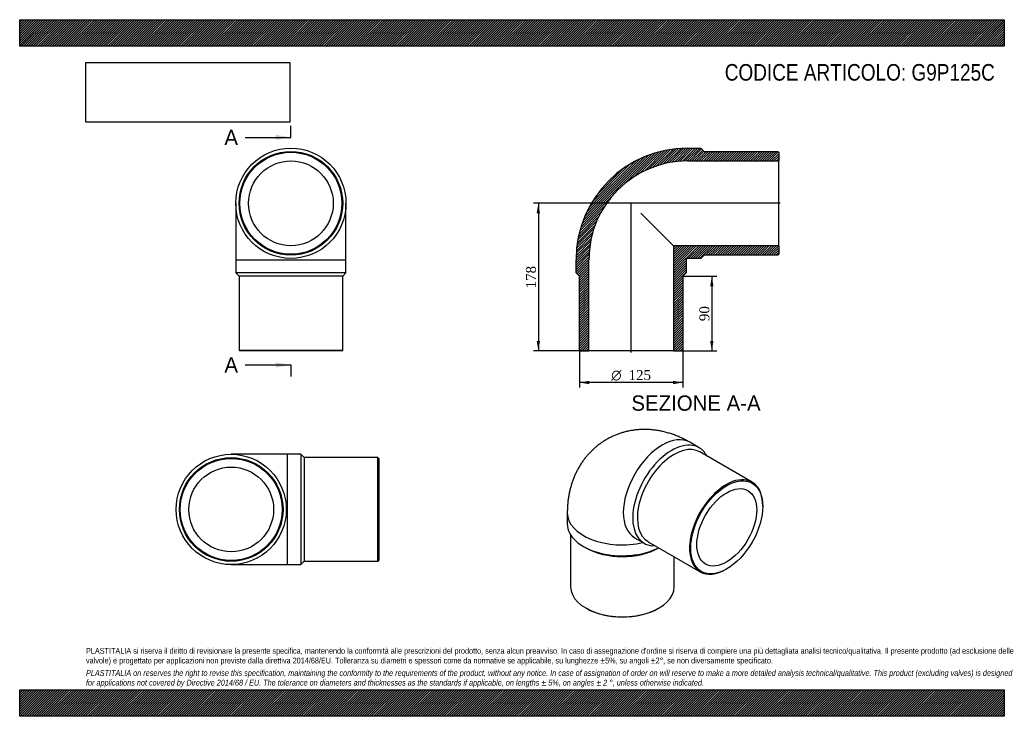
# Model space of a CAD drawing. Header units: millimetres. Extents: x 0 to 1188, y 0 to 840.
import ezdxf
from ezdxf.enums import TextEntityAlignment as Align
from ezdxf.lldxf.tags import DXFTag

# ---------------------------------------------------------------- set-up
doc = ezdxf.new("R2010")
doc.units = ezdxf.units.MM
doc.header["$LTSCALE"] = 4
for name, color, linetype in [('Default', 7, 'Continuous'), ('DV4_Default', 7, 'Continuous'), ('G9P125C', 7, 'Continuous')]:
    doc.layers.add(name, color=color, linetype=linetype)
doc.styles.add('SEACAD_Solid_Edge_ANSI', font='seans.ttf')
doc.styles.add('SEACAD_Solid_Edge_ANSI1_Symbols', font='semeca1.ttf')
doc.styles.add('SEACAD_Times_New_Roman', font='times.ttf')
tags = doc.linetypes.add('CENTER2', pattern=[28.575, 19.05, -3.175, 3.175, -3.175]).pattern_tags.tags
tags[10:11] = [DXFTag(74, 4), DXFTag(75, 0), DXFTag(340, '0'), DXFTag(46, 0.0), DXFTag(50, 0.0), DXFTag(44, 0.0), DXFTag(45, 0.0)]
tags[8:9] = [DXFTag(74, 4), DXFTag(75, 0), DXFTag(340, '0'), DXFTag(46, 0.0), DXFTag(50, 0.0), DXFTag(44, 0.0), DXFTag(45, 0.0)]
tags[6:7] = [DXFTag(74, 4), DXFTag(75, 0), DXFTag(340, '0'), DXFTag(46, 0.0), DXFTag(50, 0.0), DXFTag(44, 0.0), DXFTag(45, 0.0)]
tags[4:5] = [DXFTag(74, 4), DXFTag(75, 0), DXFTag(340, '0'), DXFTag(46, 0.0), DXFTag(50, 0.0), DXFTag(44, 0.0), DXFTag(45, 0.0)]
doc.dimstyles.new('ANSImm', dxfattribs={"dimtxt": 12, "dimasz": 12, "dimexe": 6, "dimexo": 0, "dimgap": 3, "dimtad": 1, "dimdsep": 46, "dimtxsty": 'SEACAD_Times_New_Roman', "dimblk1": '_SE_FILLED', "dimblk2": '_SE_FILLED', "dimsah": 1, "dimcen": 6, "dimazin": 0, "dimtfac": 0.85, "dimtdec": 3, "dimtofl": 0, "dimtmove": 0, "dimatfit": 3, "dimfxl": 1, "dimarcsym": 0})
picture_1 = doc.add_image_def('image1.jpg', size_in_pixel=(4302, 1260))

# ---------------------------------------------------------------- blocks, each defined once
blk = doc.blocks.new('SE')
at = {"layer": 'G9P125C', "color": 7, "linetype": 'Continuous'}
for p, q in [((260.7, 618.6), (260.7, 550.6)), ((393.7, 550.6), (393.7, 618.6)), ((260.7, 550.6), (393.7, 550.6)), ((260.7, 550.6), (260.7, 534.6)), ((393.7, 534.6), (393.7, 550.6)), ((393.7, 534.6), (260.7, 534.6)), ((260.7, 534.6), (264.7, 530.6)), ((389.7, 530.6), (264.7, 530.6)), ((264.7, 530.6), (264.7, 441.6)), ((389.7, 530.6), (393.7, 534.6)), ((389.7, 441.6), (389.7, 530.6)), ((264.7, 441.6), (389.7, 441.6)), ((264.7, 441.6), (265.7, 440.6)), ((388.7, 440.6), (265.7, 440.6)), ((388.7, 440.6), (389.7, 441.6))]:
    blk.add_line(p, q, dxfattribs=at)
for radius in [66.5, 62.5, 61.5, 51.1]:
    blk.add_circle((327.2, 618.6), radius, dxfattribs=at)
blk = doc.blocks.new('SE1')
at = {"layer": 'G9P125C', "color": 7, "linetype": 'Continuous'}
for p, q in [((819.9, 323.9), (808.5, 330.4)), ((883.6, 282.5), (820.7, 318.8)), ((896.6, 253), (896.6, 253.8)), ((660.7, 245.1), (660.7, 232)), ((664.7, 218.9), (664.7, 156.1)), ((742, 215.2), (753.4, 208.7)), ((680.2, 204.9), (683, 203.2)), ((758.2, 210.5), (821.1, 174.2)), ((789.7, 156.1), (789.7, 192.3)), ((852.4, 177.3), (853.1, 177.7)), ((683, 130.6), (683.7, 130.1)), ((770.7, 130.1), (771.4, 130.6))]:
    blk.add_line(p, q, dxfattribs=at)
for centre, major_axis, start_param, end_param in [((775.3, 272.8), (-33.2, -57.6), 3.141593, 6.283185), ((786.6, 266.3), (33.2, 57.6), 0, 3.490199), ((789.4, 264.7), (31.2, 54.1), 0, 3.141593), ((786.6, 266.3), (33.2, 57.6), 5.934579, 6.283185), ((852.4, 228.3), (-31.2, -54.1), 2.356194, 6.283185), ((727.2, 245.1), (-66.5, 0), 0.000004, 1.953762), ((727.2, 232), (66.5, 0), 3.141593, 5.431749), ((727.2, 228.7), (62.5, 0), 3.926991, 5.491574), ((852.4, 228.3), (-31.2, -54.1), 0, 0.785398), ((727.2, 156.1), (-62.5, 0), 0, 3.141593), ((727.2, 155.3), (61.5, 0), 3.926991, 5.497787)]:
    blk.add_ellipse(centre, major_axis=major_axis, ratio=0.57735, start_param=start_param, end_param=end_param, dxfattribs=at)
for major_axis in [(30.7, 53.3), (25.5, 44.3)]:
    blk.add_ellipse((853.1, 227.9), major_axis=major_axis, ratio=0.57735, dxfattribs=at)
blk.add_open_spline([(808.5, 330.4), (807.5, 331), (805.1, 332.4), (800.8, 334.6), (796, 336.8), (791.2, 338.8), (786.3, 340.5), (781.4, 342), (776.6, 343.3), (771.7, 344.3), (766.8, 345.1), (762, 345.6), (757.2, 345.9), (752.4, 345.9), (747.7, 345.7), (743.1, 345.3), (738.5, 344.7), (733.9, 343.8), (729.5, 342.7), (725.1, 341.4), (720.9, 339.9), (716.7, 338.2), (712.7, 336.3), (708.7, 334.2), (704.9, 331.9), (701.2, 329.4), (697.6, 326.8), (694.2, 324), (690.9, 321), (687.8, 317.8), (684.8, 314.5), (682, 311.1), (679.3, 307.5), (676.8, 303.8), (674.5, 299.9), (672.3, 296), (670.3, 291.8), (668.5, 287.6), (666.9, 283.3), (665.5, 278.8), (664.2, 274.3), (663.1, 269.6), (662.2, 264.8), (661.5, 259.9), (661.1, 255), (660.8, 249.9), (660.7, 246.8), (660.7, 245.1)], degree=3, knots=[0, 0, 0, 0, 0.016101, 0.041271, 0.066361, 0.091227, 0.115832, 0.140153, 0.164177, 0.187898, 0.211323, 0.234462, 0.257329, 0.279943, 0.302323, 0.324487, 0.346457, 0.36825, 0.389885, 0.411381, 0.432755, 0.454023, 0.475203, 0.49631, 0.517361, 0.538369, 0.559348, 0.580314, 0.601285, 0.622276, 0.643307, 0.664396, 0.685562, 0.706827, 0.72821, 0.749734, 0.771422, 0.793296, 0.815378, 0.837691, 0.860253, 0.88308, 0.906186, 0.929574, 0.953243, 0.977182, 1, 1, 1, 1], dxfattribs=at)
blk = doc.blocks.new('SE2')
at = {"layer": 'G9P125C', "color": 7, "linetype": 'Continuous'}
for p, q in [((323.2, 315.9), (255.2, 315.9)), ((323.2, 182.9), (323.2, 315.9)), ((339.2, 315.9), (323.2, 315.9)), ((339.2, 315.9), (339.2, 182.9)), ((343.2, 311.9), (339.2, 315.9)), ((343.2, 311.9), (343.2, 186.9)), ((432.2, 311.9), (343.2, 311.9)), ((432.2, 186.9), (432.2, 311.9)), ((433.2, 310.9), (432.2, 311.9)), ((433.2, 310.9), (433.2, 187.9)), ((255.2, 182.9), (323.2, 182.9)), ((323.2, 182.9), (339.2, 182.9)), ((339.2, 182.9), (343.2, 186.9)), ((343.2, 186.9), (432.2, 186.9)), ((432.2, 186.9), (433.2, 187.9))]:
    blk.add_line(p, q, dxfattribs=at)
for radius in [66.5, 62.5, 61.5, 51.1]:
    blk.add_circle((255.2, 249.4), radius, dxfattribs=at)
blk = doc.blocks.new('SE4')
at = {"color": 7, "linetype": 'Continuous', "style": 'SEACAD_Solid_Edge_ANSI'}
blk.add_text('A', height=18.4, dxfattribs=at).set_placement((247, 707.3), align=Align.TOP_LEFT)
blk = doc.blocks.new('SE5')
at = {"color": 7, "linetype": 'Continuous', "style": 'SEACAD_Solid_Edge_ANSI'}
blk.add_text('A', height=18.4, dxfattribs=at).set_placement((247, 432.9), align=Align.TOP_LEFT)
blk = doc.blocks.new('SEANNOT_GROUP')
at = {"linetype": 'Continuous'}
blk.add_hatch(color=7, dxfattribs=at).paths.add_polyline_path([(308.8, 695.1), (327.2, 698.1), (308.8, 701.2)])
at = {"color": 7, "linetype": 'Continuous'}
blk.add_lwpolyline([(272, 698.1), (327.2, 698.1)], dxfattribs=at)
blk = doc.blocks.new('SEANNOT_GROUP1')
at = {"linetype": 'Continuous'}
blk.add_hatch(color=7, dxfattribs=at).paths.add_polyline_path([(308.8, 420.6), (327.2, 423.7), (308.8, 426.8)])
at = {"color": 7, "linetype": 'Continuous'}
blk.add_lwpolyline([(272, 423.7), (327.2, 423.7)], dxfattribs=at)
blk = doc.blocks.new('SE3')
at = {"layer": 'Default', "color": 7, "linetype": 'CENTER2'}
for p, q in [((327.2, 698.1), (327.2, 711.9)), ((327.2, 423.7), (327.2, 409.9))]:
    blk.add_line(p, q, dxfattribs=at)
at = {"layer": 'Default', "color": 7, "linetype": 'CENTER2', "const_width": 0.0001}
blk.add_lwpolyline([(327.2, 698.1), (327.2, 423.7)], dxfattribs=at)
at = {"layer": 'Default'}
for name in ['SE4', 'SEANNOT_GROUP', 'SE5', 'SEANNOT_GROUP1']:
    blk.add_blockref(name, (0, 0), dxfattribs=at)
blk = doc.blocks.new('SE6')
at = {"layer": 'G9P125C', "linetype": 'Continuous'}
h = blk.add_hatch(dxfattribs=at)
h.set_pattern_fill('LINE', scale=0.629921, angle=45, style=0)
edge = h.paths.add_edge_path()
edge.add_line((914.8, 681.1), (825.8, 681.1))
edge.add_line((825.8, 681.1), (821.8, 685.1))
edge.add_line((821.8, 685.1), (805.8, 685.1))
edge.add_arc((805.8, 550.6), 134.5, 90, 180)
edge.add_line((671.3, 550.6), (671.3, 534.6))
edge.add_line((671.3, 534.6), (675.3, 530.6))
edge.add_line((675.3, 530.6), (675.3, 441.6))
edge.add_line((675.3, 441.6), (676.3, 440.6))
edge.add_line((676.3, 440.6), (686.7, 440.6))
edge.add_line((686.7, 440.6), (686.7, 550.6))
edge.add_arc((805.8, 550.6), 119.1, 90, 180, ccw=False)
edge.add_line((805.8, 669.7), (915.8, 669.7))
edge.add_line((915.8, 669.7), (915.8, 680.1))
edge.add_line((915.8, 680.1), (914.8, 681.1))
h = blk.add_hatch(dxfattribs=at)
h.set_pattern_fill('LINE', scale=0.629921, angle=45, style=0)
edge = h.paths.add_edge_path()
edge.add_line((915.8, 557.1), (915.8, 567.5))
edge.add_line((915.8, 567.5), (788.9, 567.5))
edge.add_line((788.9, 567.5), (788.9, 440.6))
edge.add_line((788.9, 440.6), (799.3, 440.6))
edge.add_line((799.3, 440.6), (800.3, 441.6))
edge.add_line((800.3, 441.6), (800.3, 530.6))
edge.add_line((800.3, 530.6), (804.3, 534.6))
edge.add_line((804.3, 534.6), (804.3, 550.6))
edge.add_arc((805.8, 550.6), 1.5, 90, 180, ccw=False)
edge.add_line((805.8, 552.1), (821.8, 552.1))
edge.add_line((821.8, 552.1), (825.8, 556.1))
edge.add_line((825.8, 556.1), (914.8, 556.1))
edge.add_line((914.8, 556.1), (915.8, 557.1))
at = {"layer": 'DV4_Default', "color": 7, "linetype": 'CENTER2'}
for p, q in [((917.5, 618.6), (737.5, 618.6)), ((737.8, 438.8), (737.8, 618.9))]:
    blk.add_line(p, q, dxfattribs=at)
at = {"layer": 'G9P125C', "color": 7, "linetype": 'Continuous'}
for p, q in [((805.8, 685.1), (821.8, 685.1)), ((821.8, 685.1), (825.8, 681.1)), ((825.8, 681.1), (914.8, 681.1)), ((914.8, 681.1), (915.8, 680.1)), ((915.8, 680.1), (915.8, 669.7)), ((805.8, 669.7), (915.8, 669.7)), ((915.8, 567.5), (915.8, 669.7)), ((749.4, 606.9), (788.9, 567.5)), ((915.8, 567.5), (788.9, 567.5)), ((788.9, 567.5), (788.9, 440.6)), ((915.8, 567.5), (915.8, 557.1)), ((671.3, 534.6), (671.3, 550.6)), ((686.7, 440.6), (686.7, 550.6)), ((804.3, 550.6), (804.3, 534.6)), ((821.8, 552.1), (805.8, 552.1)), ((825.8, 556.1), (821.8, 552.1)), ((914.8, 556.1), (825.8, 556.1)), ((915.8, 557.1), (914.8, 556.1)), ((675.3, 530.6), (671.3, 534.6)), ((675.3, 441.6), (675.3, 530.6)), ((804.3, 534.6), (800.3, 530.6)), ((800.3, 530.6), (800.3, 441.6)), ((676.3, 440.6), (675.3, 441.6)), ((676.3, 440.6), (686.7, 440.6)), ((788.9, 440.6), (686.7, 440.6)), ((788.9, 440.6), (799.3, 440.6)), ((800.3, 441.6), (799.3, 440.6))]:
    blk.add_line(p, q, dxfattribs=at)
for radius in [134.5, 119.1, 1.5]:
    blk.add_arc((805.8, 550.6), radius, 90, 180, dxfattribs=at)
blk = doc.blocks.new('GDimGGroup')
at = {"layer": 'Default', "linetype": 'Continuous'}
for points in [[(687.3, 400.5), (687.3, 404.5), (675.3, 402.5)], [(788.3, 400.5), (800.3, 402.5), (788.3, 404.5)]]:
    blk.add_hatch(color=7, dxfattribs=at).paths.add_polyline_path(points)
at = {"layer": 'Default', "color": 7, "linetype": 'Continuous'}
for p, q in [((675.3, 441.6), (675.3, 396.5)), ((800.3, 441.6), (800.3, 396.5)), ((800.3, 402.5), (675.3, 402.5))]:
    blk.add_line(p, q, dxfattribs=at)
for s, style, p in [('O', 'SEACAD_Solid_Edge_ANSI1_Symbols', (713.7, 417.5)), ('125', 'SEACAD_Times_New_Roman', (734.6, 417.5))]:
    blk.add_text(s, height=12, dxfattribs=dict(at, style=style)).set_placement(p, align=Align.TOP_LEFT)
blk = doc.blocks.new('DMBLK213')
at = {"layer": 'Default', "linetype": 'Continuous'}
for points in [[(837.1, 518.6), (835.1, 530.6), (833.1, 518.6)], [(837.1, 452.6), (833.1, 452.6), (835.1, 440.6)]]:
    blk.add_hatch(color=7, dxfattribs=at).paths.add_polyline_path(points)
at = {"layer": 'Default', "color": 7, "linetype": 'Continuous'}
for p, q in [((800.3, 530.6), (841.1, 530.6)), ((835.1, 530.6), (835.1, 440.6)), ((788.9, 440.6), (841.1, 440.6))]:
    blk.add_line(p, q, dxfattribs=at)
at = {"layer": 'Default', "color": 7, "linetype": 'Continuous', "style": 'SEACAD_Times_New_Roman'}
blk.add_text('90', height=12, rotation=90, dxfattribs=at).set_placement((820.1, 476.5), align=Align.TOP_LEFT)
blk = doc.blocks.new('_SE_FILLED')
at = {"color": 0}
blk.add_line((0, 0), (-1, 0), dxfattribs=at)
blk.add_solid([(0, 0), (-1, -0.1665), (-1, 0.1665), (0, 0)], dxfattribs=at)
blk = doc.blocks.new('DMBLK214')
at = {"layer": 'Default', "linetype": 'Continuous'}
for points in [[(623.8, 606.6), (627.8, 606.6), (625.8, 618.6)], [(623.8, 452.6), (625.8, 440.6), (627.8, 452.6)]]:
    blk.add_hatch(color=7, dxfattribs=at).paths.add_polyline_path(points)
at = {"layer": 'Default', "color": 7, "linetype": 'Continuous'}
for p, q in [((737.8, 618.6), (619.8, 618.6)), ((625.8, 618.6), (625.8, 440.6)), ((686.7, 440.6), (619.8, 440.6))]:
    blk.add_line(p, q, dxfattribs=at)
at = {"layer": 'Default', "color": 7, "linetype": 'Continuous', "style": 'SEACAD_Times_New_Roman'}
blk.add_text('178', height=12, rotation=90, dxfattribs=at).set_placement((610.8, 515.9), align=Align.TOP_LEFT)

msp = doc.modelspace()

# ---------------------------------------------------------------- hatches: boundary and pattern name
at = {"layer": 'Default', "linetype": 'Continuous'}
h = msp.add_hatch(dxfattribs=at)
h.set_pattern_fill('LINE', scale=0.629921, angle=45, style=0)
h.paths.add_polyline_path([(1188, 808), (1188, 840), (0, 840), (0, 808)])
for points in [[(1188, 808), (1188, 840), (0, 840), (0, 808)], [(1188, 0), (1188, 32), (0, 32), (0, 0)]]:
    msp.add_hatch(color=7, dxfattribs=at).paths.add_polyline_path(points)
h = msp.add_hatch(dxfattribs=at)
h.set_pattern_fill('LINE', scale=0.629921, angle=45, style=0)
h.paths.add_polyline_path([(1188, 0), (1188, 32), (0, 32), (0, 0)])

# ---------------------------------------------------------------- linework, layer by layer
at = {"layer": 'Default', "color": 7, "linetype": 'Continuous'}
for p, q in [((0, 840), (1188, 840)), ((0, 808), (0, 840)), ((1188, 840), (1188, 808)), ((1188, 808), (0, 808)), ((0, 32), (1188, 32)), ((0, 0), (0, 32)), ((1188, 32), (1188, 0)), ((1188, 0), (0, 0))]:
    msp.add_line(p, q, dxfattribs=at)

# ---------------------------------------------------------------- block references
at = {"layer": 'Default'}
for name in ['SE3', 'SE', 'SE6', 'GDimGGroup', 'SE1', 'SE2']:
    msp.add_blockref(name, (0, 0), dxfattribs=at)

# ---------------------------------------------------------------- texts
at = {"layer": 'Default', "color": 7, "linetype": 'Continuous', "style": 'SEACAD_Solid_Edge_ANSI'}
msp.add_text('SEZIONE A-A', height=18.4, dxfattribs=at).set_placement((738.114, 386.922), align=Align.TOP_LEFT)
at = {"layer": 'Default', "attachment_point": 1}
for s, insert, char_height, width in [('{\\fArial Narrow|b0||i0||c0|p34;\\C7;\\H20.;\\W1.;CODICE ARTICOLO: G9P125C}', (850.679, 786.523), 20, 343.16255), ("{\\fArial Narrow|b0||i0||c0|p34;\\C7;\\H7.;\\W1.;PLASTITALIA si riserva il diritto di revisionare la presente specifica, mantenendo la conformità alle prescrizioni del prodotto, senza alcun preavviso. In caso di assegnazione d'ordine si riserva di compiere una più dettagliata analisi tecnico/qualitativa. Il presente prodotto (ad esclusione delle \\P}{\\fArial Narrow|b0||i0||c0|p34;\\C7;\\H7.;\\W1.;valvole) è progettato per applicazioni non previste dalla direttiva 2014/68/EU. Tolleranza su diametri e spessori come da normative se applicabile, su lunghezze ±5%, su angoli ±2°, se non diversamente specificato.\\P}{\\fArial Narrow|b0||i0||c0|p34;\\C7;\\H2.;\\W1.;   \\P}{\\fArial Narrow|b0||i1||c0|p34;\\C7;\\H7.;\\W1.;PLASTITALIA on reserves the right to revise this specification, maintaining the conformity to the requirements of the product, without any notice. In case of assignation of order on will reserve to make a more detailed analysis technical/qualitative. This product (excluding valves) is designed \\P}{\\fArial Narrow|b0||i1||c0|p34;\\C7;\\H7.;\\W1.;for applications not covered by Directive 2014/68 / EU. The tolerance on diameters and thicknesses as the standards if applicable, on lengths ± 5%, on angles ± 2 °, unless otherwise indicated.\\P}", (80, 82.409), 7, 1028)]:
    msp.add_mtext(s, dxfattribs=dict(at, insert=insert, char_height=char_height, width=width))

# ---------------------------------------------------------------- dimensions: what is measured, and where the dimension line sits
at = {"layer": 'Default', "color": 7, "linetype": 'Continuous'}
for base, p1, p2, picture, middle in [((606.832, 463.512), (737.764, 618.594), (686.664, 440.594), 'DMBLK214', (625.803, 529.594)), ((835.065, 440.594), (800.264, 530.594), (788.864, 440.594), 'DMBLK213', (835.065, 485.594))]:
    dim = msp.add_linear_dim(base=base, p1=p1, p2=p2, angle=90, text='\\A1;<>', dimstyle='ANSImm', dxfattribs=at)
    dim.commit()
    dim.dimension.update_dxf_attribs({"geometry": picture, "text_midpoint": middle, "dimtype": 160})

# ---------------------------------------------------------------- pictures from other files: only their frames are drawn
image = msp.add_image(picture_1, insert=(80, 716.413), size_in_units=(245.829, 72))
image.dxf.flags = 7

doc.saveas('drawing.dxf')
